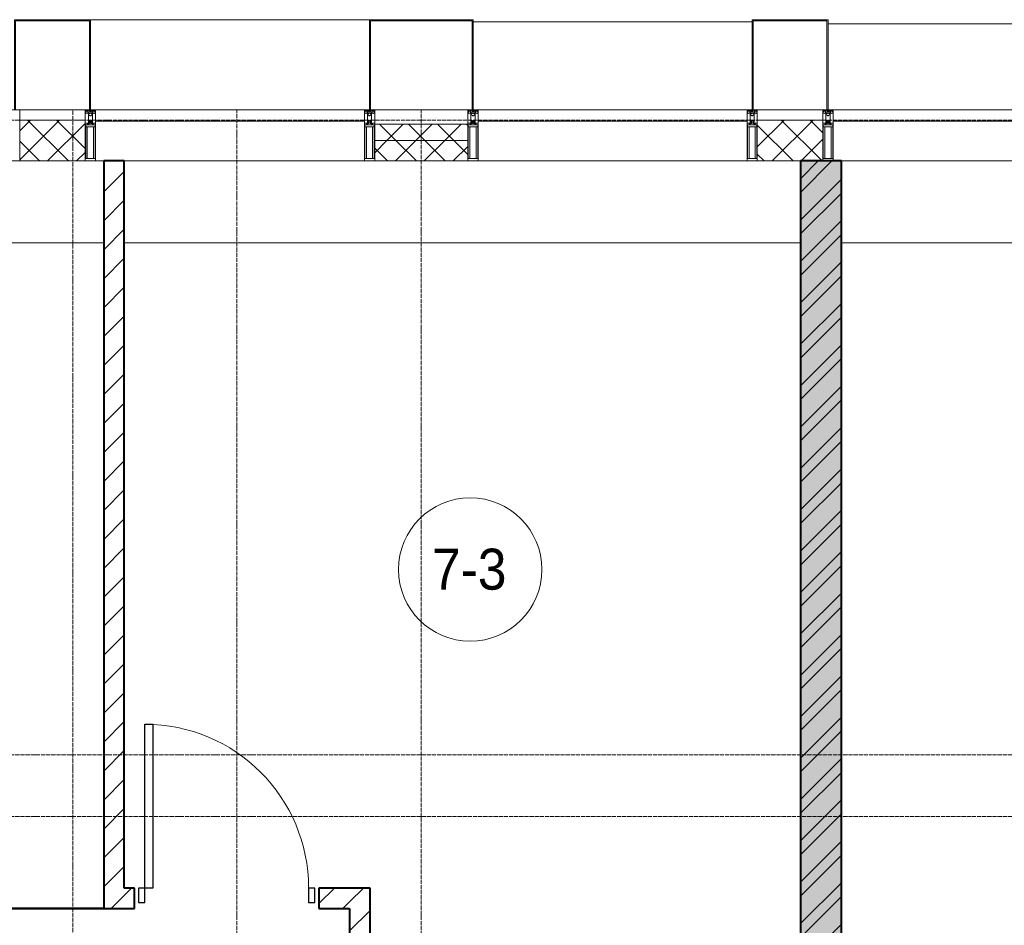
# Model space of a CAD drawing. Header units: millimetres. Extents: x 5617 to 107604, y 7718 to 206326.
# Tile 48 of 65: x 51431 to 56237, y 29168 to 33590. Entities that reach past the tile are written whole.
import ezdxf

# ---------------------------------------------------------------- set-up
doc = ezdxf.new("R2010")
doc.units = ezdxf.units.MM
doc.linetypes.add('ADSK_Линия сетки', pattern=[25, 20, -2.5, 0, -2.5])
doc.linetypes.add('Линия сетки', pattern=[25, 20, -2.5, 0, -2.5])
for name, color, linetype, lineweight in [('Двери', 7, 'Continuous', 18), ('Импосты витража', 7, 'Continuous', 18), ('Колонны', 7, 'Continuous', 18), ('Марки помещений', 7, 'Continuous', 20), ('Оси', 7, 'Continuous', 9), ('Панели витража', 7, 'Continuous', 18), ('Перекрытия', 7, 'Continuous', 18), ('Стены разрез', 7, 'Continuous', 40), ('Стены штриховка', 7, 'Continuous', 40), ('Элементы узлов', 7, 'Continuous', 18)]:
    doc.layers.add(name, color=color, linetype=linetype, lineweight=lineweight)
doc.styles.add('Arial_3', font='arial.ttf', dxfattribs={"width": 0.9, "height": 200})
pattern_1 = [(45, (0, 0), (-70.71068, 70.71068), [])]
pattern_2 = [(45, (0, 0), (-70.71068, 70.71068), []), (135, (0, 0), (-70.71068, -70.71068), [])]

# ---------------------------------------------------------------- blocks, each defined once
blk = doc.blocks.new('A_DOR_Door - Вн_3_Одинарная_900x2100-3005143-МКСС_К4_L17_58_200_')
at = {"layer": 'Двери', "color": 253, "lineweight": 30, "true_color": 0xaaaaaa}
for p, q in [((-400, 50), (-400, 850)), ((-400, 850), (-360, 850)), ((-400, 50), (-400, 850)), ((-360, 850), (-360, 50)), ((-430, 50), (-430, -20)), ((-400, 50), (-430, 50)), ((-360, 50), (-400, 50)), ((-400, -20), (-400, 50)), ((430, 50), (400, 50)), ((400, 50), (400, -20)), ((430, -20), (430, 50)), ((-430, -20), (-400, -20)), ((400, -20), (430, -20))]:
    blk.add_line(p, q, dxfattribs=at)
at = {"layer": 'Двери', "color": 254, "lineweight": 9, "true_color": 0xd4d4d4}
blk.add_arc((-400, 50), 800, 360, 90, dxfattribs=at)
blk = doc.blocks.new('135_SLK_K4_AR_rvt-1-МКСС_К4_L17_58_200_')
at = {"layer": 'Стены разрез', "lineweight": 9, "true_color": 0xaaaaaa}
h = blk.add_hatch(dxfattribs=at)
h.set_pattern_fill('FP_3', color=253, style=0, pattern_type=2)
h.set_pattern_definition(pattern_1)
h.paths.add_polyline_path([(124400, 29350), (124500, 29350), (124500, 32900), (124400, 32900), (124400, 31326.9)])
h = blk.add_hatch(dxfattribs=at)
h.set_pattern_fill('FP_1', color=253, style=0, pattern_type=2)
h.set_pattern_definition([(50, (0, 0), (218.62117, -19.1268), [22.86, -251.46]), (355, (0, 0), (-42.29187, 229.2684), [18.288, -201.168]), (100.451, (18.22, -1.6), (176.33107, 210.13963), [19.428, -213.708]), (46.184, (0, 60.96), (325.29495, -50.45164), [34.29, -377.19]), (96.636, (27.1, 56.76), (284.883, 296.91266), [29.142, -320.562]), (351.184, (0, 60.96), (284.8858, 296.9107), [27.432, -301.752]), (21, (30.48, 45.72), (181.93753, -122.71832), [22.86, -251.46]), (326, (30.48, 45.72), (74.16223, 221.0262), [18.288, -201.168]), (71.451, (45.64, 35.5), (256.10035, 98.30526), [19.428, -213.708]), (37.5, (0, 0), (3.70639, 101.465895), [3.353, -195.377, 3.353, -200.863, -201.93]), (37.5, (0, 0), (3.70639, 101.465895), [-402.946, 3.353, -198.577]), (7.5, (0, 0), (80.18358, 120.21653), [3.353, -113.081, 3.353, -190.805, -76.962]), (7.5, (0, 0), (80.18358, 120.21653), [-310.591, 3.353, -73.609]), (327.5, (-67.97, 0), (162.708646, -6.87497), [3.353, -72.847, 3.353, -234.391, -315.468]), (327.5, (-67.97, 0), (162.708646, -6.87497), [-313.944, 3.353, -312.115]), (317.5, (-98.45, 0), (177.75468, 30.51183), [3.353, -95.707, 3.353, -154.534, -224.028]), (317.5, (-98.45, 0), (177.75468, 30.51183), [-256.946, 3.353, -220.675])])
h.paths.add_polyline_path([(128000, 26350), (128000, 32900), (127800, 32900), (127800, 26350), (127900.1, 26350)])
h = blk.add_hatch(dxfattribs=at)
h.set_pattern_fill('FP_2', color=253, style=0, pattern_type=2)
h.set_pattern_definition([(45, (0, 0), (-101.02788, 101.02788), []), (45, (67.35, 0), (-101.02788, 101.02788), [])])
h.paths.add_polyline_path([(128000, 26350), (128000, 32900), (127800, 32900), (127800, 26350), (127900.1, 26350)])
h = blk.add_hatch(dxfattribs=at)
h.set_pattern_fill('FP_3', color=253, style=0, pattern_type=2)
h.set_pattern_definition(pattern_1)
h.paths.add_polyline_path([(125450, 29250), (125600, 29250), (125600, 29350), (125450, 29350)])
h.paths.add_polyline_path([(124550, 29250), (124550, 29350), (124400, 29350), (124400, 29250)])
h = blk.add_hatch(dxfattribs=at)
h.set_pattern_fill('FP_3', color=253, style=0, pattern_type=2)
h.set_pattern_definition(pattern_1)
h.paths.add_polyline_path([(125600, 28750), (125700, 28750), (125700, 29350), (125600, 29350), (125600, 28935)])
at = {"layer": 'Перекрытия', "color": 253, "true_color": 0xaaaaaa}
for p, q in [((124400, 32500), (120650, 32500)), ((127800, 32500), (124500, 32500)), ((131150, 32500), (128000, 32500))]:
    blk.add_line(p, q, dxfattribs=at)
at = {"layer": 'Стены разрез', "color": 253, "true_color": 0xaaaaaa}
for p, q in [((124500, 32900), (124400, 32900)), ((124400, 32900), (124400, 29350)), ((124500, 29350), (124500, 32900)), ((128000, 32900), (127800, 32900)), ((127800, 32900), (127800, 26350)), ((128000, 26350), (128000, 32900)), ((124400, 29350), (124400, 29250.4)), ((124550, 29350), (124500, 29350)), ((124550, 29250), (124550, 29350)), ((125600, 29350), (125450, 29350)), ((125450, 29350), (125450, 29250)), ((125700, 29350), (125600, 29350)), ((125700, 28750), (125700, 29350)), ((124400, 29250.4), (120650, 29250.4)), ((123100.4, 29249.6), (124400, 29249.6)), ((124400, 29250), (124550, 29250)), ((124400, 29249.6), (124400, 29250)), ((125450, 29250), (125600, 29250)), ((125600, 29250), (125600, 28750))]:
    blk.add_line(p, q, dxfattribs=at)
at = {"layer": 'Стены штриховка', "color": 253, "true_color": 0xaaaaaa}
for p, q in [((124400, 29250.4), (124400, 29250)), ((124400, 29250), (124400, 29250.4))]:
    blk.add_line(p, q, dxfattribs=at)
at = {"layer": 'Двери', "color": 253, "lineweight": 18, "true_color": 0xaaaaaa}
blk.add_blockref('A_DOR_Door - Вн_3_Одинарная_900x2100-3005143-МКСС_К4_L17_58_200_', (125000, 29300), dxfattribs=at)
blk = doc.blocks.new('System Panel - A_PAN_Glass-7513417-МКСС_К4_L17_58_200_')
at = {"layer": 'Панели витража', "color": 253, "lineweight": 5, "true_color": 0xaaaaaa}
for p, q in [((656.25, 0), (-656.25, 0)), ((-656.25, 0), (-656.25, -55)), ((656.25, -55), (656.25, 0)), ((-656.25, -55), (656.25, -55))]:
    blk.add_line(p, q, dxfattribs=at)
blk = doc.blocks.new('Rectangular Mullion - R_StandardFrame_50Wx250H-V65-МКСС_К4_L17_58_200_')
at = {"layer": 'Импосты витража', "color": 253, "lineweight": 5, "true_color": 0xaaaaaa}
blk.add_line((129272.5, 32900), (128000, 32900), dxfattribs=at)
blk = doc.blocks.new('Rectangular Mullion - R_StandardFrame_50Wx250H-V64-МКСС_К4_L17_58_200_')
at = {"layer": 'Импосты витража', "color": 253, "lineweight": 5, "true_color": 0xaaaaaa}
blk.add_line((132872.5, 32900), (131560, 32900), dxfattribs=at)
blk = doc.blocks.new('Rectangular Mullion - 50Wx250H-2623690-МКСС_К4_L17_58_200_')
at = {"layer": 'Элементы узлов', "color": 253, "lineweight": 5, "true_color": 0xaaaaaa}
for p, q in [((-25, 65.2), (-25, 250)), ((-25, 250), (0, 250)), ((25, 250), (0, 250)), ((25, 65.2), (25, 250)), ((-23, 237.3), (0, 237.3)), ((-23, 237.3), (-23, 73.6)), ((-14.9, 84), (-14.9, 237.3)), ((23, 237.3), (0, 237.3)), ((14.9, 84), (14.9, 237.3)), ((23, 237.3), (23, 73.6)), ((-14, 65.2), (-25, 65.2)), ((0, 84), (-23, 84)), ((-0.5, 73.6), (-23, 73.6)), ((-14, 71.3), (-14, 65.2)), ((-10, 71.3), (-14, 71.3)), ((-10, 53), (-10, 71.3)), ((-8.7, 53), (-10, 53)), ((-10, 53), (-10, 17)), ((-8.7, 53), (-7, 54.7)), ((-7, 65.2), (-5.9, 67.3)), ((-7, 65.2), (-7, 54.7)), ((-4.1, 67.3), (-5.9, 67.3)), ((-4.1, 67.3), (-2.9, 65.1)), ((-2.9, 65.1), (-2.9, 54.6)), ((-1.3, 53), (-2.9, 54.6)), ((0, 53), (-1.3, 53)), ((0, 84), (23, 84)), ((0, 53), (1.3, 53)), ((0.5, 73.6), (23, 73.6)), ((1.3, 53), (2.9, 54.6)), ((4.1, 67.3), (2.9, 65.1)), ((2.9, 65.1), (2.9, 54.6)), ((4.1, 67.3), (5.9, 67.3)), ((7, 65.2), (5.9, 67.3)), ((7, 65.2), (7, 54.7)), ((8.7, 53), (7, 54.7)), ((8.7, 53), (10, 53)), ((10, 71.3), (14, 71.3)), ((10, 53), (10, 71.3)), ((10, 53), (10, 17)), ((14, 71.3), (14, 65.2)), ((14, 65.2), (25, 65.2)), ((-23.8, 14.6), (-25, 14.2)), ((-25, 0), (-25, 14.2)), ((-22.3, 17), (-23.8, 17)), ((-23.8, 17), (-23.8, 14.6)), ((-22.5, 10.6), (-23.8, 14.6)), ((-22.5, 10.6), (-23.7, 9.9)), ((-23.7, 1.3), (-23.7, 9.9)), ((-23.7, 1.3), (-11.8, 1.3)), ((-23.2, 10.2), (-22.5, 8)), ((-22.5, 8), (-22.5, 4.5)), ((-21.3, 4.5), (-22.5, 4.5)), ((-22.3, 17), (-22.3, 16)), ((-22.3, 16), (-21.3, 16)), ((-19, 17.6), (-21.3, 16)), ((-21.3, 4.5), (-21.3, 6.5)), ((-21.3, 6.5), (-14.2, 6.5)), ((-18.4, 16.6), (-19, 17.6)), ((-7.4, 16.6), (-18.4, 16.6)), ((-14.2, 6.5), (-14.2, 4.5)), ((-13.2, 4.5), (-14.2, 4.5)), ((-13.2, 4.5), (-12.2, 7.2)), ((-12.7, 7.6), (-11.3, 11.4)), ((-12.7, 7.6), (-11.8, 6.9)), ((-12.2, 9), (-12.2, 14.8)), ((-12.2, 14.8), (0, 14.8)), ((-11.8, 1.3), (-11.8, 6.9)), ((-10.5, 11.2), (-11.3, 11.4)), ((-10.5, 1.5), (-10.5, 11.2)), ((-4.8, 1.5), (-10.5, 1.5)), ((-10, 17), (-7.5, 17)), ((-8.5, 23), (-1.5, 30)), ((-8.5, 18.5), (-8.5, 23)), ((-7.5, 18.5), (-8.5, 18.5)), ((-7.5, 17), (-7.5, 18.5)), ((-7.4, 18), (-7.4, 16.6)), ((-2.6, 18), (-7.4, 18)), ((0, 8), (-4.8, 8)), ((-4.8, 1.5), (-4.8, 8)), ((-2.6, 18), (-2.6, 16.8)), ((-2.6, 16.8), (0, 16.8)), ((-1.5, 30), (0, 30)), ((1.5, 30), (0, 30)), ((2.6, 16.8), (0, 16.8)), ((0, 14.8), (0, 16.8)), ((0, 14.8), (0, 16.8)), ((12.2, 14.8), (0, 14.8)), ((0, 0), (0, 8)), ((0, 8), (4.8, 8)), ((0, 0), (0, 8)), ((8.5, 23), (1.5, 30)), ((2.6, 18), (2.6, 16.8)), ((2.6, 18), (7.4, 18)), ((4.8, 1.5), (4.8, 8)), ((4.8, 1.5), (10.5, 1.5)), ((7.4, 18), (7.4, 16.6)), ((7.4, 16.6), (18.4, 16.6)), ((7.5, 18.5), (8.5, 18.5)), ((7.5, 17), (7.5, 18.5)), ((10, 17), (7.5, 17)), ((8.5, 18.5), (8.5, 23)), ((10.5, 11.2), (11.3, 11.4)), ((10.5, 1.5), (10.5, 11.2)), ((12.7, 7.6), (11.3, 11.4)), ((12.7, 7.6), (11.8, 6.9)), ((11.8, 1.3), (11.8, 6.9)), ((23.7, 1.3), (11.8, 1.3)), ((12.2, 9), (12.2, 14.8)), ((13.2, 4.5), (12.2, 7.2)), ((13.2, 4.5), (14.2, 4.5)), ((21.3, 6.5), (14.2, 6.5)), ((14.2, 6.5), (14.2, 4.5)), ((18.4, 16.6), (19, 17.6)), ((19, 17.6), (21.3, 16)), ((22.3, 16), (21.3, 16)), ((21.3, 4.5), (21.3, 6.5)), ((21.3, 4.5), (22.5, 4.5)), ((22.3, 17), (22.3, 16)), ((22.3, 17), (23.8, 17)), ((22.5, 10.6), (23.8, 14.6)), ((22.5, 10.6), (23.7, 9.9)), ((23.2, 10.2), (22.5, 8)), ((22.5, 8), (22.5, 4.5)), ((23.7, 1.3), (23.7, 9.9)), ((23.8, 17), (23.8, 14.6)), ((23.8, 14.6), (25, 14.2)), ((25, 0), (25, 14.2)), ((-25, 0), (0, 0)), ((25, 0), (0, 0))]:
    blk.add_line(p, q, dxfattribs=at)
for centre, start, end in [((-0.5, 73.1), 360, 90), ((0.5, 73.1), 90, 180)]:
    blk.add_arc(centre, 0.5, start, end, dxfattribs=at)
blk = doc.blocks.new('Rectangular Mullion - R_StandardFrame_50Wx250H-V63-МКСС_К4_L17_58_200_')
at = {"layer": 'Импосты витража', "color": 253, "lineweight": 5, "true_color": 0xaaaaaa}
for p, q in [((-25, 0), (-25, 250)), ((-25, 250), (25, 250)), ((25, 250), (25, 0)), ((0, 0), (-25, 0)), ((25, 0), (5, 0))]:
    blk.add_line(p, q, dxfattribs=at)
blk = doc.blocks.new('Rectangular Mullion - R_StandardFrame_50Wx250H-7511672-МКСС_К4_L17_58_200_')
at = {"layer": 'Импосты витража', "color": 253, "lineweight": 5, "true_color": 0xaaaaaa}
for p, q in [((-25, 0), (-25, 250)), ((-25, 250), (25, 250)), ((25, 250), (25, 0)), ((-5, 0), (-25, 0)), ((25, 0), (0, 0))]:
    blk.add_line(p, q, dxfattribs=at)
blk = doc.blocks.new('Rectangular Mullion - R_StandardFrame_50Wx250H-V66-МКСС_К4_L17_58_200_')
at = {"layer": 'Импосты витража', "color": 253, "lineweight": 5, "true_color": 0xaaaaaa}
for p, q in [((124400, 32900), (124360, 32900)), ((125672.5, 32900), (124500, 32900))]:
    blk.add_line(p, q, dxfattribs=at)
blk = doc.blocks.new('Rectangular Mullion - R_StandardFrame_50Wx250H-V61-МКСС_К4_L17_58_200_')
at = {"layer": 'Импосты витража', "color": 253, "lineweight": 5, "true_color": 0xaaaaaa}
for p, q in [((-25, 135.1), (-25, 250)), ((-25, 250), (25, 250)), ((25, 250), (25, 0)), ((-25, 113.4), (-25, 128.4)), ((-25, 0), (-25, 110.1)), ((0, 0), (-25, 0)), ((25, 0), (5, 0))]:
    blk.add_line(p, q, dxfattribs=at)
blk = doc.blocks.new('A_SLK_PAN_Type1 - Прямой тип панели-6538291-МКСС_К4_L17_58_200_')
at = {"layer": 'Колонны', "lineweight": 5}
for p, q in [((-247.5, 0), (-252.5, 0)), ((-252.5, 0), (-252.5, -440)), ((-247.5, -435), (-247.5, 0)), ((227.5, 0), (-227.5, 0)), ((247.5, 0), (247.5, -435)), ((252.5, 0), (247.5, 0)), ((252.5, -440), (252.5, 0)), ((-252.5, -440), (252.5, -440)), ((247.5, -435), (-247.5, -435))]:
    blk.add_line(p, q, dxfattribs=at)
blk = doc.blocks.new('A_SLK_PAN_Type1 - Прямой тип панели-6538292-МКСС_К4_L17_58_200_')
at = {"layer": 'Колонны', "lineweight": 5}
for p, q in [((-180, 0), (-185, 0)), ((-185, 0), (-185, -440)), ((-180, -435), (-180, 0)), ((160, 0), (-160, 0)), ((180, 0), (180, -435)), ((185, 0), (180, 0)), ((185, -440), (185, 0)), ((-185, -440), (185, -440)), ((180, -435), (-180, -435))]:
    blk.add_line(p, q, dxfattribs=at)
blk = doc.blocks.new('A_OGR_PAN_Отлив - A_OGR_PAN_Отлив-6265499-МКСС_К4_L17_58_200_')
at = {"layer": 'Колонны', "color": 253, "lineweight": 5, "true_color": 0xaaaaaa}
blk.add_line((681.25, 420), (-681.25, 420), dxfattribs=at)
blk = doc.blocks.new('A_OGR_PAN_Отлив - A_OGR_PAN_Отлив-6266126-МКСС_К4_L17_58_200_')
at = {"layer": 'Колонны', "color": 253, "lineweight": 5, "true_color": 0xaaaaaa}
blk.add_line((681.25, 430), (-681.25, 430), dxfattribs=at)
blk = doc.blocks.new('A_OGR_PAN_Отлив - A_OGR_PAN_Отлив-6265599-МКСС_К4_L17_58_200_')
at = {"layer": 'Колонны', "color": 253, "lineweight": 5, "true_color": 0xaaaaaa}
blk.add_line((681.25, 440), (-681.25, 440), dxfattribs=at)
blk = doc.blocks.new('135_SLK_K4_AR_FCD_rvt-1-МКСС_К4_L17_58_200_')
at = {"layer": 'Стены разрез', "lineweight": 5, "true_color": 0xaaaaaa}
h = blk.add_hatch(dxfattribs=at)
h.set_pattern_fill('FP_4', color=253, style=0, pattern_type=2)
h.set_pattern_definition(pattern_2)
h.paths.add_polyline_path([(124310, 32900), (124310, 33100), (123990, 33100), (123990, 32900), (124118.1, 32900)])
h = blk.add_hatch(dxfattribs=at)
h.set_pattern_fill('FP_4', color=253, style=0, pattern_type=2)
h.set_pattern_definition(pattern_2)
h.paths.add_polyline_path([(126177.5, 33000), (126177.5, 33080), (125722.5, 33080), (125722.5, 33000)])
h = blk.add_hatch(dxfattribs=at)
h.set_pattern_fill('FP_4', color=253, style=0, pattern_type=2)
h.set_pattern_definition(pattern_2)
h.paths.add_polyline_path([(127910, 32900), (127910, 33100), (127590, 33100), (127590, 32900), (127900.1, 32900)])
h = blk.add_hatch(dxfattribs=at)
h.set_pattern_fill('FP_4', color=253, style=0, pattern_type=2)
h.set_pattern_definition(pattern_2)
h.paths.add_polyline_path([(126177.5, 32900), (126177.5, 33000), (125722.5, 33000), (125722.5, 32900)])
at = {"layer": 'Стены разрез', "color": 253, "lineweight": 9, "true_color": 0xaaaaaa}
for p, q in [((124310, 33100), (123990, 33100)), ((123990, 33100), (123990, 32900)), ((124310, 32900), (124310, 33100)), ((126177.5, 33080), (125722.5, 33080)), ((125722.5, 33080), (125722.5, 32900)), ((126177.5, 32900), (126177.5, 33080)), ((127910, 33100), (127590, 33100)), ((127590, 33100), (127590, 32900)), ((127910, 32900), (127910, 33100)), ((123990, 32900), (124310, 32900)), ((125722.5, 32900), (126177.5, 32900)), ((127590, 32900), (127910, 32900))]:
    blk.add_line(p, q, dxfattribs=at)
at = {"layer": 'Стены штриховка', "color": 253, "lineweight": 9, "true_color": 0xaaaaaa}
blk.add_line((126177.5, 33000), (125722.5, 33000), dxfattribs=at)
at = {"layer": 'Импосты витража', "color": 253, "lineweight": 5, "true_color": 0xaaaaaa, "extrusion": (0, 0, -1), "rotation": 180}
for name, p in [('Rectangular Mullion - R_StandardFrame_50Wx250H-V61-МКСС_К4_L17_58_200_', (-123965, 33150)), ('Rectangular Mullion - 50Wx250H-2623690-МКСС_К4_L17_58_200_', (-124335, 33150)), ('Rectangular Mullion - R_StandardFrame_50Wx250H-7511672-МКСС_К4_L17_58_200_', (-124335, 33150)), ('Rectangular Mullion - 50Wx250H-2623690-МКСС_К4_L17_58_200_', (-125697.5, 33150)), ('Rectangular Mullion - R_StandardFrame_50Wx250H-V63-МКСС_К4_L17_58_200_', (-125697.5, 33150)), ('Rectangular Mullion - 50Wx250H-2623690-МКСС_К4_L17_58_200_', (-126202.5, 33150)), ('Rectangular Mullion - R_StandardFrame_50Wx250H-7511672-МКСС_К4_L17_58_200_', (-126202.5, 33150)), ('Rectangular Mullion - 50Wx250H-2623690-МКСС_К4_L17_58_200_', (-127565, 33150)), ('Rectangular Mullion - R_StandardFrame_50Wx250H-V63-МКСС_К4_L17_58_200_', (-127565, 33150)), ('Rectangular Mullion - 50Wx250H-2623690-МКСС_К4_L17_58_200_', (-127935, 33150)), ('Rectangular Mullion - R_StandardFrame_50Wx250H-7511672-МКСС_К4_L17_58_200_', (-127935, 33150))]:
    blk.add_blockref(name, p, dxfattribs=at)
at = {"layer": 'Импосты витража', "color": 253, "lineweight": 5, "true_color": 0xaaaaaa}
for name, p in [('Rectangular Mullion - R_StandardFrame_50Wx250H-V66-МКСС_К4_L17_58_200_', (0, 0)), ('Rectangular Mullion - R_StandardFrame_50Wx250H-V64-МКСС_К4_L17_58_200_', (-5332.5, 0)), ('Rectangular Mullion - R_StandardFrame_50Wx250H-V65-МКСС_К4_L17_58_200_', (0, 0))]:
    blk.add_blockref(name, p, dxfattribs=at)
at = {"layer": 'Колонны', "color": 253, "lineweight": 5, "true_color": 0xaaaaaa, "rotation": 180}
for name, p in [('A_SLK_PAN_Type1 - Прямой тип панели-6538292-МКСС_К4_L17_58_200_', (124150, 33150)), ('A_SLK_PAN_Type1 - Прямой тип панели-6538291-МКСС_К4_L17_58_200_', (125950, 33150)), ('A_SLK_PAN_Type1 - Прямой тип панели-6538292-МКСС_К4_L17_58_200_', (127750, 33150))]:
    blk.add_blockref(name, p, dxfattribs=at)
at = {"layer": 'Колонны', "color": 253, "lineweight": 5, "true_color": 0xaaaaaa}
for name, p in [('A_OGR_PAN_Отлив - A_OGR_PAN_Отлив-6265599-МКСС_К4_L17_58_200_', (125016.3, 33150)), ('A_OGR_PAN_Отлив - A_OGR_PAN_Отлив-6266126-МКСС_К4_L17_58_200_', (126883.8, 33150)), ('A_OGR_PAN_Отлив - A_OGR_PAN_Отлив-6265499-МКСС_К4_L17_58_200_', (128616.3, 33150))]:
    blk.add_blockref(name, p, dxfattribs=at)
at = {"layer": 'Панели витража', "color": 253, "lineweight": 5, "true_color": 0xaaaaaa}
for p in [(125016.3, 33150), (126883.8, 33150), (128616.3, 33150)]:
    blk.add_blockref('System Panel - A_PAN_Glass-7513417-МКСС_К4_L17_58_200_', p, dxfattribs=at)
blk = doc.blocks.new('050_Марка_Помещение - Номер-620969-МКСС_К4_L17_58_200_')
at = {"layer": 'Марки помещений'}
blk.add_circle((0, 0), 3.5, dxfattribs=at)

msp = doc.modelspace()

# ---------------------------------------------------------------- linework, layer by layer
at = {"layer": 'Оси', "linetype": 'Линия сетки'}
for p, q in [((51691.3, 13295.7), (51691.3, 33150)), ((52491.3, 12025.7), (52491.3, 33150)), ((53391.3, 12025.7), (53391.3, 33150))]:
    msp.add_line(p, q, dxfattribs=at)
at = {"layer": 'Оси', "linetype": 'ADSK_Линия сетки'}
for p, q in [((64356.3, 33100), (24852.5, 33100)), ((64356.3, 30000), (26122.5, 30000)), ((64356.3, 29700), (24852.5, 29700))]:
    msp.add_line(p, q, dxfattribs=at)

# ---------------------------------------------------------------- block references
at = {"lineweight": 5}
for name in ['135_SLK_K4_AR_FCD_rvt-1-МКСС_К4_L17_58_200_', '135_SLK_K4_AR_rvt-1-МКСС_К4_L17_58_200_']:
    msp.add_blockref(name, (-72558.7, 0), dxfattribs=at)
at = {"layer": 'Марки помещений', "xscale": 99.99999999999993, "yscale": 99.99999999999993, "zscale": 99.99999999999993}
msp.add_blockref('050_Марка_Помещение - Номер-620969-МКСС_К4_L17_58_200_', (53630.2, 30905.3), dxfattribs=at)

# ---------------------------------------------------------------- texts
at = {"layer": 'Марки помещений', "lineweight": 9, "insert": (53443.6, 31007), "char_height": 200, "width": 447.342, "attachment_point": 1, "style": 'Arial_3'}
msp.add_mtext('7-3', dxfattribs=at)

doc.saveas('drawing.dxf')
